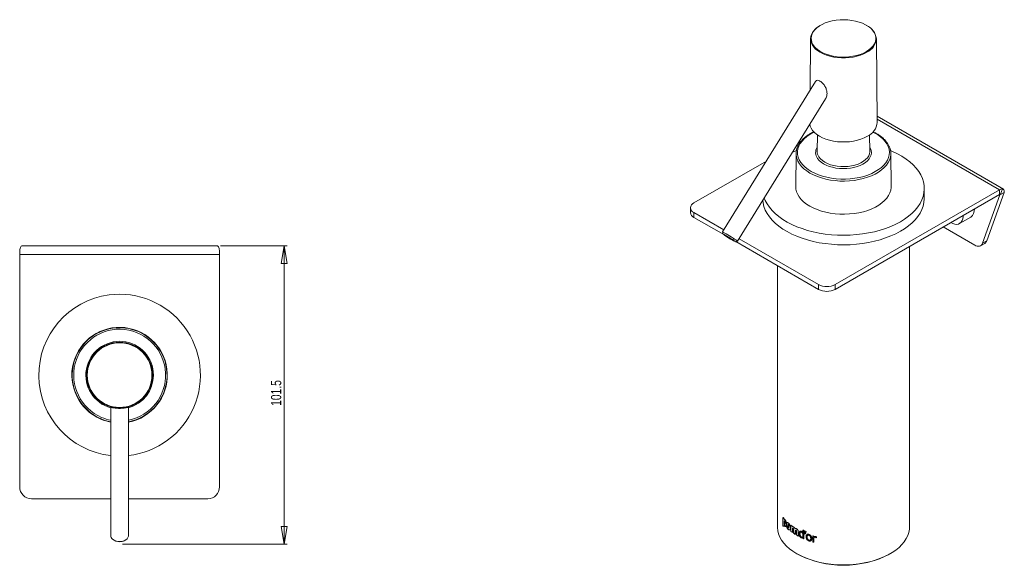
# Model space of a CAD drawing. Header units: millimetres. Extents: x -61 to 284, y 26 to 500.
# Tile 1 of 3: x -61 to 274, y 26 to 212. Entities that reach past the tile are written whole.
import ezdxf

# ---------------------------------------------------------------- set-up
doc = ezdxf.new("R2010")
doc.units = ezdxf.units.MM
doc.styles.add('SLDTEXTSTYLE0', font='TXT', dxfattribs={"width": 0.75})
doc.dimstyles.new('SLDDIMSTYLE1', dxfattribs={"dimtxt": 3.5, "dimasz": 6, "dimexe": 0, "dimexo": 0.0625, "dimgap": 0.875, "dimtad": 1, "dimtoh": 1, "dimdec": 1, "dimrnd": 1e-09, "dimzin": 12, "dimdsep": 46, "dimtxsty": 'SLDTEXTSTYLE0', "dimblk1": 'CLOSED', "dimblk2": 'CLOSED', "dimsah": 1, "dimcen": 0.09, "dimadec": 0, "dimazin": 0, "dimtfac": 1, "dimtofl": 0, "dimtmove": 0, "dimatfit": 3, "dimldrblk": 'CLOSED', "dimfxl": 1, "dimfrac": 2, "dimtolj": 1, "dimtzin": 12, "dimarcsym": 0})

# ---------------------------------------------------------------- blocks, each defined once
blk = doc.blocks.new('_CLOSED')
at = {"color": 0, "linetype": 'ByBlock', "lineweight": -2}
for p, q in [((-1, 0.166667), (0, 0)), ((-1, 0.166667), (-1, -0.166667)), ((0, 0), (-1, -0.166667)), ((0, 0), (-1, 0))]:
    blk.add_line(p, q, dxfattribs=at)
blk = doc.blocks.new('*D3')
at = {"color": 7, "linetype": 'Continuous', "lineweight": 0}
for p, q in [((7.45, 134.91), (30.19, 134.91)), ((29.19, 134.91), (29.19, 33.46)), ((-25.82, 33.46), (30.19, 33.46))]:
    blk.add_line(p, q, dxfattribs=at)
at = {"color": 7, "linetype": 'Continuous', "lineweight": 0, "xscale": 6, "yscale": 6}
for p, rotation in [((29.19, 134.91, 33.45), 90), ((29.19, 33.46, 33.45), 270)]:
    blk.add_blockref('_CLOSED', p, dxfattribs=dict(at, rotation=rotation))
at = {"color": 7, "linetype": 'Continuous', "lineweight": 0, "insert": (24.67, 80.45), "char_height": 3.5, "attachment_point": 1, "rotation": 90, "style": 'SLDTEXTSTYLE0'}
blk.add_mtext('101.5', dxfattribs=at)

msp = doc.modelspace()

# ---------------------------------------------------------------- linework, layer by layer
at = {"color": 7, "linetype": 'Continuous', "lineweight": 15}
for p, q in [((208.28, 205.292), (208.092, 187.721)), ((230.976, 176.856), (230.672, 205.292)), ((209.934, 190.699), (178.328, 139.591)), ((183.431, 136.436), (213.367, 184.843)), ((273.87, 154.18), (230.953, 178.956)), ((210.603, 172.592), (210.485, 167.074)), ((228.467, 167.074), (228.349, 172.592)), ((205.15, 170.582), (204.213, 170.041)), ((203.348, 166.261), (203.229, 155.072)), ((235.492, 167.265), (236.21, 166.958)), ((235.723, 155.072), (235.603, 166.261)), ((193.242, 163.707), (168.564, 149.461)), ((246.976, 151.094), (246.976, 154.36)), ((272.848, 152.414), (273.526, 154.239)), ((216.647, 121.704), (272.509, 153.952)), ((216.647, 120.07), (272.509, 152.319)), ((272.696, 152.21), (266.8, 135.775)), ((274.11, 153.027), (268.215, 136.591)), ((272.509, 152.319), (272.509, 153.952)), ((272.696, 152.21), (274.11, 153.027)), ((167.393, 147.829), (167.393, 146.196)), ((168.564, 146.196), (178.769, 140.305)), ((168.564, 146.196), (168.564, 144.563)), ((168.564, 144.563), (178.733, 138.692)), ((258.962, 142.468), (262.781, 144.673)), ((264.125, 135.113), (253.415, 141.296)), ((178.327, 139.585), (178.49, 138.899)), ((-60.085, 134.915), (6.445, 134.915)), ((182.739, 136.271), (183.426, 136.432)), ((182.873, 136.303), (210.99, 120.07)), ((183.968, 137.303), (210.99, 121.704)), ((241.976, 39.391), (241.976, 134.692)), ((266.125, 134.915), (267.539, 135.731)), ((266.8, 135.775), (268.215, 136.591)), ((-60.82, 133.353), (-60.82, 131.915)), ((-60.82, 131.915), (7.18, 131.915)), ((-60.82, 131.915), (-60.82, 52.915)), ((7.18, 131.915), (7.18, 133.353)), ((7.18, 52.915), (7.18, 131.915)), ((196.976, 128.161), (196.976, 39.391)), ((210.99, 120.07), (210.99, 121.704)), ((216.647, 121.704), (216.647, 120.07)), ((-29.82, 79.986), (-29.82, 36.332)), ((-23.82, 36.332), (-23.82, 79.986)), ((-56.82, 48.915), (-29.82, 48.915)), ((-23.82, 48.915), (3.18, 48.915)), ((203.47, 37.725), (203.47, 36.541)), ((206.332, 37.934), (206.277, 36.96)), ((206.361, 37.958), (206.306, 36.984)), ((-28.125, 34.524), (-27.907, 34.454)), ((-25.732, 34.454), (-25.514, 34.524)), ((203.707, 30.125), (203.634, 30.168))]:
    msp.add_line(p, q, dxfattribs=at)
at = {"color": 8, "linetype": 'Continuous', "lineweight": 15}
for p, q in [((230.964, 177.935), (272.509, 153.952)), ((272.509, 152.319), (272.696, 152.21))]:
    msp.add_line(p, q, dxfattribs=at)
at = {"color": 142, "linetype": 'Continuous', "lineweight": 0, "true_color": 0x0080c0}
for p, q in [((198.894, 42.477), (198.894, 39.624)), ((198.94, 42.489), (198.94, 42.419)), ((199.269, 41.872), (199.269, 42.019)), ((199.269, 41.375), (199.269, 40.577)), ((199.313, 40.589), (199.269, 40.577)), ((199.313, 41.884), (199.313, 42.031)), ((199.313, 41.388), (199.313, 40.589)), ((199.456, 40.327), (199.411, 40.314)), ((198.94, 39.636), (198.894, 39.624)), ((199.269, 39.452), (199.269, 40.072)), ((199.313, 39.465), (199.269, 39.452)), ((199.313, 39.465), (199.313, 39.971)), ((200.098, 40.154), (200.055, 40.139)), ((201.443, 38.988), (201.403, 38.97)), ((201.576, 39.879), (201.576, 37.793)), ((201.615, 39.897), (201.615, 39.849)), ((202.123, 39.344), (202.123, 39.483)), ((202.123, 37.397), (202.123, 38.589)), ((202.161, 39.362), (202.161, 39.501)), ((202.161, 37.416), (202.161, 38.608)), ((202.49, 38.333), (202.49, 37.149)), ((203.08, 36.774), (203.08, 37.965)), ((203.116, 36.793), (203.116, 37.985)), ((203.505, 37.745), (203.47, 37.725)), ((204.104, 36.186), (204.104, 37.462)), ((204.138, 36.208), (204.138, 37.483)), ((204.676, 36.94), (204.643, 36.919)), ((205.158, 37.562), (205.126, 37.54)), ((205.667, 38.149), (205.667, 37.271)), ((205.667, 35.936), (205.667, 36.977)), ((205.958, 35.291), (205.958, 38.187)), ((205.988, 35.314), (205.988, 38.211)), ((206.306, 36.984), (206.277, 36.96)), ((206.361, 37.958), (206.332, 37.934)), ((205.667, 35.673), (205.667, 35.419)), ((209.03, 36.26), (209.03, 34.174)), ((209.053, 36.285), (209.053, 36.253)), ((209.355, 35.905), (209.355, 36.163)), ((209.355, 34.078), (209.355, 35.301)), ((209.378, 35.931), (209.378, 36.189)), ((209.378, 34.103), (209.378, 35.327))]:
    msp.add_line(p, q, dxfattribs=at)
at = {"color": 7, "linetype": 'Continuous', "lineweight": 15, "flags": 128}
for points in [[(210.146, 208.777), (210.402, 209.002), (211.234, 209.619), (212.192, 210.172), (213.26, 210.652), (214.422, 211.054), (215.661, 211.369), (216.958, 211.595), (218.292, 211.727), (219.645, 211.763), (220.995, 211.703), (222.322, 211.547), (223.606, 211.299), (224.828, 210.961), (225.968, 210.539), (227.01, 210.04), (227.938, 209.47), (228.294, 209.209)], [(227.253, 200.924), (226.238, 200.407), (225.121, 199.965), (223.918, 199.606), (222.648, 199.334), (221.33, 199.156), (219.984, 199.071), (218.63, 199.083), (217.288, 199.191), (215.98, 199.394), (214.725, 199.687), (213.542, 200.068), (212.449, 200.529), (211.463, 201.065), (210.597, 201.666), (209.867, 202.324), (209.282, 203.03), (209.066, 203.364)], [(227.608, 172.121), (226.568, 171.589), (225.425, 171.134), (224.196, 170.761), (222.897, 170.477), (221.549, 170.285), (220.17, 170.189), (218.781, 170.189), (217.403, 170.285), (216.054, 170.477), (214.756, 170.761), (213.526, 171.134), (212.384, 171.589), (211.344, 172.121), (210.423, 172.721), (209.634, 173.381), (208.989, 174.091), (208.496, 174.84), (208.164, 175.619), (208.025, 176.204)], [(236.21, 166.958), (237.851, 166.172), (239.381, 165.314), (240.792, 164.391), (242.074, 163.407), (243.22, 162.369), (244.224, 161.282), (245.079, 160.154), (245.78, 158.992), (246.322, 157.801), (246.703, 156.59), (246.921, 155.365), (246.973, 154.134), (246.86, 152.905), (246.582, 151.684), (246.141, 150.48), (245.54, 149.298), (244.782, 148.148), (243.872, 147.034), (242.816, 145.965), (241.618, 144.946), (240.288, 143.984), (238.832, 143.084), (237.261, 142.252), (235.582, 141.493), (233.806, 140.811), (231.944, 140.21), (230.007, 139.695), (228.007, 139.268), (225.955, 138.932), (223.865, 138.688), (221.748, 138.539), (219.617, 138.485), (217.486, 138.527), (215.366, 138.663), (213.272, 138.894), (211.214, 139.218), (209.206, 139.633), (207.26, 140.137), (205.388, 140.726), (203.6, 141.398), (201.908, 142.147), (200.321, 142.969), (198.85, 143.861), (197.502, 144.815), (196.287, 145.827), (195.211, 146.89), (194.281, 147.998), (193.503, 149.144), (192.881, 150.321), (192.539, 151.164)], [(202.136, 166.682), (202.518, 166.858), (203.453, 167.263)], [(246.976, 151.094), (246.973, 150.868), (246.86, 149.639), (246.582, 148.418), (246.141, 147.213), (245.54, 146.032), (244.782, 144.881), (243.872, 143.768), (242.816, 142.699), (241.618, 141.68), (240.288, 140.717), (238.832, 139.818), (237.261, 138.986), (235.582, 138.226), (233.806, 137.545), (231.944, 136.944), (230.007, 136.429), (228.007, 136.002), (225.955, 135.666), (223.865, 135.422), (221.748, 135.273), (219.617, 135.219), (217.486, 135.26), (215.366, 135.397), (213.272, 135.628), (211.214, 135.952), (209.206, 136.367), (207.26, 136.871), (205.388, 137.46), (203.6, 138.131), (201.908, 138.881), (200.321, 139.703), (198.85, 140.594), (197.502, 141.549), (196.287, 142.56), (195.211, 143.623), (194.281, 144.731), (193.503, 145.878), (192.881, 147.055), (192.418, 148.257), (192.119, 149.476), (192.01, 150.308)], [(255.961, 142.766), (255.962, 142.765), (256.661, 142.429), (257.34, 142.236), (257.982, 142.19), (258.568, 142.294), (259.084, 142.545), (259.514, 142.935), (259.848, 143.454), (260.075, 144.088), (260.191, 144.819), (260.205, 145.216)], [(178.327, 139.585), (178.33, 139.594), (178.436, 139.565), (178.683, 139.445), (179.058, 139.243), (179.539, 138.969), (180.098, 138.639), (180.702, 138.273), (181.317, 137.893), (181.906, 137.519), (182.435, 137.174), (182.874, 136.877), (183.197, 136.647), (183.386, 136.496), (183.429, 136.433), (183.426, 136.432)], [(178.493, 138.906), (178.537, 138.846), (178.723, 138.7), (179.038, 138.479), (179.46, 138.197), (179.962, 137.873), (180.508, 137.53), (181.061, 137.192), (181.584, 136.88), (182.042, 136.616), (182.402, 136.419), (182.64, 136.302), (182.741, 136.272), (182.697, 136.332), (182.511, 136.478), (182.196, 136.699), (181.773, 136.981), (181.272, 137.304), (180.726, 137.647), (180.172, 137.986), (179.649, 138.298), (179.192, 138.561), (178.832, 138.758), (178.593, 138.876), (178.493, 138.906)], [(178.917, 138.642), (179.011, 138.613), (179.234, 138.5), (179.57, 138.314), (179.99, 138.069), (180.461, 137.785), (180.945, 137.485), (181.402, 137.194), (181.796, 136.934), (182.094, 136.728), (182.272, 136.591), (182.316, 136.535), (182.223, 136.565), (181.999, 136.677), (181.664, 136.864), (181.243, 137.109), (180.772, 137.393), (180.288, 137.692), (179.831, 137.984), (179.438, 138.243), (179.14, 138.45), (178.962, 138.586), (178.917, 138.642)], [(264.125, 135.113), (264.562, 134.9), (264.988, 134.77), (265.394, 134.728), (265.769, 134.772), (266.104, 134.903), (266.393, 135.118), (266.627, 135.411), (266.8, 135.775)], [(196.976, 39.391), (196.981, 39.116), (197.102, 38.015), (197.385, 36.925), (197.827, 35.852), (198.425, 34.805), (199.174, 33.791), (200.07, 32.818), (201.106, 31.891), (202.274, 31.019), (203.566, 30.207)], [(203.566, 30.207), (204.972, 29.461), (206.484, 28.787), (208.088, 28.189), (209.775, 27.672), (211.532, 27.239), (213.345, 26.894), (215.203, 26.639), (217.092, 26.476), (218.998, 26.405), (220.908, 26.429), (222.807, 26.546), (224.682, 26.755), (226.519, 27.055), (228.306, 27.445), (230.03, 27.92), (231.677, 28.478), (233.236, 29.115), (234.696, 29.825), (236.047, 30.605), (237.278, 31.448), (238.38, 32.348), (239.347, 33.299), (240.171, 34.294), (240.845, 35.325), (241.365, 36.386), (241.728, 37.469), (241.93, 38.565), (241.976, 39.391)], [(-29.224, 35.131), (-28.725, 34.781), (-28.115, 34.521), (-27.43, 34.366), (-26.709, 34.325), (-25.995, 34.401), (-25.328, 34.59), (-24.749, 34.879), (-24.289, 35.253), (-23.977, 35.689), (-23.83, 36.163), (-23.82, 36.332)]]:
    msp.add_lwpolyline(points, dxfattribs=at)
at = {"color": 8, "linetype": 'Continuous', "lineweight": 15, "flags": 128}
for points in [[(228.294, 209.209), (228.737, 208.839), (229.396, 208.156), (229.904, 207.432), (230.255, 206.677), (230.442, 205.903), (230.463, 205.121), (230.317, 204.344), (230.007, 203.583), (229.537, 202.849), (228.915, 202.155), (228.15, 201.51), (227.253, 200.924)], [(227.393, 200.682), (226.381, 200.164), (225.268, 199.721), (224.071, 199.358), (222.807, 199.082), (221.494, 198.895), (220.152, 198.801), (218.8, 198.801), (217.458, 198.895), (216.145, 199.082), (214.881, 199.358), (213.684, 199.721), (212.571, 200.164), (211.559, 200.682), (210.662, 201.266), (209.894, 201.909), (209.266, 202.6), (208.787, 203.329), (208.463, 204.087), (208.3, 204.862), (208.28, 205.292)], [(209.473, 173.54), (209.243, 173.427), (208.082, 172.784), (207.043, 172.075), (206.135, 171.308), (205.369, 170.491), (204.752, 169.633), (204.292, 168.743), (203.992, 167.83), (203.856, 166.905), (203.886, 165.976), (204.082, 165.054), (204.44, 164.149), (204.958, 163.269)], [(204.958, 163.269), (205.63, 162.425), (206.448, 161.625), (207.405, 160.879), (208.489, 160.192), (209.69, 159.574), (210.995, 159.031), (212.39, 158.568), (213.859, 158.19), (215.389, 157.901), (216.961, 157.704), (218.561, 157.602), (220.17, 157.596), (221.771, 157.685), (223.348, 157.868), (224.885, 158.144), (226.364, 158.51), (227.769, 158.962), (229.087, 159.495), (230.303, 160.103), (231.405, 160.78), (232.38, 161.519), (233.218, 162.312), (233.91, 163.151), (234.449, 164.026), (234.83, 164.928), (235.048, 165.848), (235.101, 166.777), (234.988, 167.703), (234.711, 168.618), (234.272, 169.512), (233.677, 170.375), (232.93, 171.198), (232.042, 171.972), (231.02, 172.69), (229.876, 173.343), (229.479, 173.54)], [(228.438, 168.413), (228.676, 167.955), (228.902, 167.25), (228.966, 166.534), (228.868, 165.82), (228.61, 165.119), (228.195, 164.443), (227.631, 163.805), (226.927, 163.214), (226.096, 162.682), (225.151, 162.217), (224.11, 161.827), (222.989, 161.518), (221.808, 161.297), (220.587, 161.167), (219.347, 161.13), (218.11, 161.186), (216.895, 161.336), (215.725, 161.575), (214.619, 161.901), (213.596, 162.307), (212.674, 162.787), (211.868, 163.332), (211.193, 163.933), (210.659, 164.58)], [(211.123, 165.088), (211.654, 164.45), (212.331, 163.859), (213.14, 163.326), (214.068, 162.863), (215.097, 162.476), (216.207, 162.174), (217.378, 161.962), (218.588, 161.844), (219.815, 161.823), (221.035, 161.898), (222.226, 162.068), (223.366, 162.33), (224.434, 162.679), (225.409, 163.11), (226.274, 163.612), (227.012, 164.178), (227.609, 164.797), (228.055, 165.457), (228.342, 166.146), (228.463, 166.851), (228.467, 167.074)], [(235.154, 164.021), (234.732, 163.185), (234.125, 162.309), (233.367, 161.474), (232.467, 160.687), (231.433, 159.956), (230.277, 159.29), (229.01, 158.695), (227.645, 158.176), (226.197, 157.74), (224.679, 157.391), (223.108, 157.133), (221.5, 156.967), (219.87, 156.896), (218.237, 156.921), (216.617, 157.041), (215.026, 157.255), (213.48, 157.561), (211.996, 157.955), (210.589, 158.434), (209.273, 158.993), (208.062, 159.626), (206.968, 160.326), (206.002, 161.087), (205.174, 161.9), (204.493, 162.758), (203.966, 163.65), (203.777, 164.07)]]:
    msp.add_lwpolyline(points, dxfattribs=at)
at = {"color": 142, "linetype": 'Continuous', "lineweight": 0, "true_color": 0x0080c0, "flags": 128}
msp.add_lwpolyline([(204.382, 151.542), (205.068, 150.678), (205.902, 149.859), (206.875, 149.093), (207.977, 148.387), (209.197, 147.75), (210.523, 147.187), (211.941, 146.704), (213.436, 146.306), (214.993, 145.998), (216.596, 145.783), (218.228, 145.662), (219.873, 145.637), (221.515, 145.708), (223.135, 145.875), (224.718, 146.136), (226.246, 146.487), (227.706, 146.927), (229.081, 147.449), (230.357, 148.049), (231.522, 148.72), (232.563, 149.456), (233.47, 150.249), (234.233, 151.09), (234.845, 151.972), (235.299, 152.886), (235.591, 153.821), (235.718, 154.768), (235.723, 155.072)], dxfattribs=at)
at = {"color": 7, "linetype": 'Continuous', "lineweight": 15}
for radius in [11.196, 10.999]:
    msp.add_circle((-26.82, 90.915), radius, dxfattribs=at)
for centre, radius, start, end in [((213.994, 204.612), 5.755, 114.70674, 173.21134), ((224.957, 204.612), 5.755, 6.78866, 65.29326), ((225.14, 177.442), 5.865, 294.88314, 354.27112), ((208.958, 166.205), 5.603, 155.37895, 202.40386), ((229.999, 166.204), 5.598, 337.04402, 23.77033), ((273.507, 152.362), 1.877, 89.42195, 122.12042), ((272.841, 151.789), 0.626, 89.42195, 122.12042), ((169.184, 147.829), 1.746, 110.78342, 249.21658), ((169.394, 146.395), 2.012, 185.6948, 245.62534), ((266.721, 137.07), 1.569, 301.45071, 342.23281), ((213.819, 127.162), 6.148, 242.60967, 297.39033), ((-26.82, 90.915), 27.5, 97.51691, 263.73709), ((-26.82, 90.915), 27.5, 276.26291, 97.51691), ((213.819, 125.529), 6.148, 242.60967, 297.39033), ((-26.82, 90.915), 11.5, 0, 254.8488), ((-26.82, 90.915), 11.5, 285.15133, 0), ((-56.82, 52.915), 4, 180, 270), ((3.18, 52.915), 4, 270, 0), ((-28.21, 36.382), 1.61, 181.79397, 230.97875), ((-26.82, 37.865), 3.58, 252.31376, 287.68624), ((219.472, 60.407), 34.14, 242.49914, 297.65428)]:
    msp.add_arc(centre, radius, start, end, dxfattribs=at)
at = {"color": 8, "linetype": 'Continuous', "lineweight": 15}
for centre, radius, start, end in [((212.704, 205.452), 4.195, 127.57835, 209.85805), ((224.99, 205.862), 5.71, 294.88314, 354.27112), ((213.421, 166.604), 3.424, 148.10916, 216.22181), ((213.831, 167.054), 3.346, 179.65518, 215.97196), ((-26.82, 90.915), 16.128, 66.72465, 259.27972), ((-26.82, 90.915), 15.628, 281.06751, 246.72465), ((-26.82, 90.915), 16.128, 280.72028, 66.72465), ((-26.82, 90.915), 15.628, 246.72465, 258.93249)]:
    msp.add_arc(centre, radius, start, end, dxfattribs=at)
at = {"color": 142, "linetype": 'Continuous', "lineweight": 0, "true_color": 0x0080c0}
for centre, radius, start, end in [((209.293, 155.1), 6.065, 180.27264, 215.92815), ((261.014, 147.127), 3.024, 305.74652, 5.57231), ((-26.82, 90.915), 16.247, 280.64044, 246.72465), ((-26.82, 90.915), 16.247, 246.72465, 259.35956), ((208.349, 49.813), 11.967, 217.81112, 220.64405), ((208.373, 49.809), 11.94, 217.81112, 220.64405), ((212.292, 54.108), 17.813, 233.0151, 235.18816), ((212.292, 52.023), 17.813, 233.0151, 235.18816), ((212.308, 54.094), 17.774, 233.0151, 235.18816), ((212.308, 52.009), 17.774, 233.0151, 235.18816), ((213.376, 53.621), 19.745, 236.53977, 238.56867), ((213.39, 53.604), 19.701, 236.53977, 238.56867), ((216.516, 61.531), 26.618, 247.37685, 247.75524), ((216.523, 61.499), 26.559, 247.37685, 247.75524), ((216.636, 62.82), 26.934, 247.50829, 248.45178), ((216.642, 62.788), 26.874, 247.50829, 248.45178), ((214.41, 55.355), 21.764, 239.82206, 241.73398), ((214.421, 55.334), 21.716, 239.82206, 241.73398), ((216.131, 58.822), 25.636, 245.90908, 246.61938), ((216.138, 58.793), 25.579, 245.90908, 246.61938), ((218.05, 66.154), 31.226, 253.20987, 253.83264), ((218.05, 64.068), 31.226, 253.20987, 253.83264), ((218.053, 66.113), 31.157, 253.20987, 253.83264), ((218.053, 64.028), 31.157, 253.20987, 253.83264)]:
    msp.add_arc(centre, radius, start, end, dxfattribs=at)
for points, knots in [([(209.943, 190.666), (209.98, 190.753), (210.111, 191.059), (210.548, 191.204), (211.084, 191.105), (211.407, 190.946), (211.485, 190.907)], [0, 0, 0, 0, 0.1575868, 0.552595, 0.8913302, 1, 1, 1, 1]), ([(211.485, 190.907), (211.646, 190.806), (211.807, 190.688), (212.131, 190.418), (212.292, 190.266), (212.596, 189.943), (212.744, 189.768), (213.012, 189.405), (213.134, 189.218), (213.354, 188.831), (213.448, 188.635), (213.608, 188.242), (213.674, 188.042), (213.827, 187.454), (213.872, 187.074), (213.869, 186.702)], [0, 0, 0, 0, 0.125, 0.125, 0.25, 0.25, 0.375, 0.375, 0.5, 0.5, 0.625, 0.625, 0.75, 0.75, 1, 1, 1, 1]), ([(213.869, 186.702), (213.849, 186.437), (213.81, 185.908), (213.643, 185.265), (213.423, 184.978), (213.343, 184.874)], [0, 0, 0, 0, 0.388836, 0.7778227, 1, 1, 1, 1]), ([(-29.82, 79.986), (-29.82, 79.99), (-29.767, 79.979), (-29.59, 79.939), (-29.514, 79.922), (-29.328, 79.881), (-29.218, 79.858), (-28.958, 79.809), (-28.811, 79.782), (-28.485, 79.731), (-28.305, 79.707), (-27.912, 79.664), (-27.706, 79.646), (-27.275, 79.622), (-27.047, 79.615), (-26.82, 79.615)], [0, 0, 0, 0, 0.25, 0.25, 0.375, 0.375, 0.5, 0.5, 0.625, 0.625, 0.75, 0.75, 0.875, 0.875, 1, 1, 1, 1]), ([(-26.82, 79.615), (-26.593, 79.615), (-26.371, 79.621), (-25.938, 79.646), (-25.728, 79.664), (-25.34, 79.706), (-25.156, 79.731), (-24.828, 79.782), (-24.681, 79.808), (-24.421, 79.858), (-24.311, 79.882), (-24.125, 79.922), (-24.049, 79.939), (-23.872, 79.979), (-23.82, 79.99), (-23.82, 79.986)], [0, 0, 0, 0, 0.125, 0.125, 0.25, 0.25, 0.375, 0.375, 0.5, 0.5, 0.625, 0.625, 0.75, 0.75, 1, 1, 1, 1]), ([(199.544, 41.752), (199.531, 41.766), (199.504, 41.794), (199.465, 41.827), (199.429, 41.853), (199.394, 41.87), (199.361, 41.879), (199.318, 41.883), (199.288, 41.876), (199.269, 41.872)], [0, 0, 0, 0, 0.1316407, 0.2580944, 0.3804882, 0.5000642, 0.6207753, 0.7500662, 1, 1, 1, 1]), ([(199.269, 41.375), (199.279, 41.377), (199.3, 41.381), (199.334, 41.375), (199.37, 41.354), (199.396, 41.327), (199.409, 41.314)], [0, 0, 0, 0, 0.2691609, 0.5000963, 0.7462311, 1, 1, 1, 1]), ([(199.313, 41.884), (199.333, 41.889), (199.363, 41.896), (199.406, 41.892), (199.45, 41.88), (199.511, 41.844), (199.562, 41.792), (199.588, 41.765)], [0, 0, 0, 0, 0.2501806, 0.3795518, 0.5003626, 0.7420719, 1, 1, 1, 1]), ([(199.313, 41.388), (199.324, 41.39), (199.345, 41.394), (199.378, 41.388), (199.414, 41.367), (199.44, 41.34), (199.454, 41.327)], [0, 0, 0, 0, 0.2692623, 0.5002238, 0.7463163, 1, 1, 1, 1]), ([(199.409, 41.314), (199.417, 41.304), (199.432, 41.286), (199.461, 41.242), (199.49, 41.171), (199.512, 41.077), (199.527, 40.966), (199.536, 40.822), (199.537, 40.715), (199.537, 40.655)], [0, 0, 0, 0, 0.06728, 0.125323, 0.2493328, 0.3597863, 0.4992586, 0.7151548, 1, 1, 1, 1]), ([(199.537, 40.655), (199.537, 40.599), (199.536, 40.5), (199.527, 40.384), (199.511, 40.312), (199.489, 40.272), (199.46, 40.271), (199.433, 40.291), (199.419, 40.306), (199.411, 40.314)], [0, 0, 0, 0, 0.28473391, 0.5006828, 0.63948889, 0.75051625, 0.87464629, 0.93271987, 1, 1, 1, 1]), ([(199.454, 41.327), (199.461, 41.317), (199.476, 41.3), (199.505, 41.255), (199.535, 41.184), (199.556, 41.09), (199.571, 40.979), (199.58, 40.835), (199.581, 40.729), (199.582, 40.668)], [0, 0, 0, 0, 0.0671687, 0.1251226, 0.2490175, 0.3594685, 0.4989918, 0.7149986, 1, 1, 1, 1]), ([(199.582, 40.668), (199.581, 40.612), (199.58, 40.514), (199.571, 40.397), (199.556, 40.325), (199.533, 40.285), (199.504, 40.284), (199.477, 40.304), (199.463, 40.319), (199.456, 40.327)], [0, 0, 0, 0, 0.2848986, 0.5009631, 0.6398195, 0.7508379, 0.8748444, 0.9328293, 1, 1, 1, 1]), ([(199.528, 39.596), (199.545, 39.578), (199.578, 39.544), (199.627, 39.505), (199.673, 39.48), (199.715, 39.467), (199.755, 39.467), (199.791, 39.48), (199.824, 39.506), (199.853, 39.545), (199.891, 39.62), (199.927, 39.756), (199.953, 39.974), (199.956, 40.147), (199.957, 40.24)], [0, 0, 0, 0, 0.060247, 0.1172626, 0.171829, 0.2248366, 0.2772558, 0.330089, 0.3843158, 0.4408434, 0.5004742, 0.6436987, 0.8090055, 1, 1, 1, 1]), ([(199.957, 40.24), (199.957, 40.288), (199.956, 40.38), (199.95, 40.518), (199.939, 40.652), (199.924, 40.78), (199.905, 40.903), (199.874, 41.057), (199.826, 41.24), (199.746, 41.445), (199.65, 41.625), (199.58, 41.708), (199.544, 41.752)], [0, 0, 0, 0, 0.0979791, 0.1896269, 0.2752611, 0.3552715, 0.4301354, 0.5004353, 0.6307442, 0.7501759, 0.8713388, 1, 1, 1, 1]), ([(200.001, 40.255), (200, 40.206), (200, 40.112), (199.993, 39.982), (199.982, 39.867), (199.966, 39.766), (199.947, 39.681), (199.915, 39.588), (199.864, 39.506), (199.781, 39.47), (199.681, 39.503), (199.61, 39.573), (199.572, 39.609)], [0, 0, 0, 0, 0.0993205, 0.1918298, 0.2778507, 0.3577847, 0.4321319, 0.5015134, 0.6310257, 0.7500535, 0.8694563, 1, 1, 1, 1]), ([(199.588, 41.765), (199.603, 41.748), (199.632, 41.716), (199.674, 41.658), (199.714, 41.595), (199.752, 41.527), (199.806, 41.419), (199.869, 41.254), (199.929, 41.029), (199.971, 40.785), (199.997, 40.521), (199.999, 40.347), (200.001, 40.255)], [0, 0, 0, 0, 0.0530984, 0.1039739, 0.153289, 0.2017704, 0.2501823, 0.3695, 0.4997848, 0.6447101, 0.8102931, 1, 1, 1, 1]), ([(201.403, 38.97), (201.402, 39.008), (201.401, 39.081), (201.394, 39.192), (201.382, 39.302), (201.358, 39.455), (201.312, 39.651), (201.227, 39.891), (201.117, 40.119), (200.941, 40.392), (200.7, 40.65), (200.466, 40.805), (200.305, 40.825), (200.206, 40.778), (200.132, 40.675), (200.086, 40.528), (200.06, 40.346), (200.057, 40.21), (200.055, 40.139)], [0, 0, 0, 0, 0.0333473, 0.0652272, 0.0957833, 0.1251785, 0.189491, 0.2502019, 0.3121047, 0.3752849, 0.5000416, 0.6247952, 0.6879529, 0.7498739, 0.810523, 0.8748968, 0.9347726, 1, 1, 1, 1]), ([(200.098, 40.154), (200.099, 40.191), (200.1, 40.262), (200.106, 40.362), (200.116, 40.453), (200.136, 40.567), (200.175, 40.69), (200.249, 40.793), (200.347, 40.84), (200.508, 40.821), (200.741, 40.666), (200.983, 40.408), (201.158, 40.136), (201.268, 39.908), (201.352, 39.668), (201.407, 39.434), (201.438, 39.203), (201.441, 39.061), (201.443, 38.988)], [0, 0, 0, 0, 0.0334423, 0.0653767, 0.0959435, 0.1253024, 0.1897176, 0.2503947, 0.3123001, 0.3754192, 0.5000346, 0.6246534, 0.6877854, 0.749682, 0.8104088, 0.8747743, 0.9346812, 1, 1, 1, 1]), ([(199.269, 40.072), (199.287, 40.025), (199.316, 39.954), (199.356, 39.865), (199.399, 39.78), (199.456, 39.683), (199.504, 39.625), (199.528, 39.596)], [0, 0, 0, 0, 0.2500845, 0.3788173, 0.5002473, 0.7496033, 1, 1, 1, 1]), ([(199.572, 39.609), (199.56, 39.623), (199.536, 39.651), (199.5, 39.701), (199.466, 39.755), (199.433, 39.814), (199.401, 39.878), (199.36, 39.967), (199.332, 40.038), (199.313, 40.085)], [0, 0, 0, 0, 0.1259904, 0.2504775, 0.3747084, 0.4999376, 0.6212724, 0.749977, 1, 1, 1, 1]), ([(200.511, 39.713), (200.511, 39.754), (200.512, 39.832), (200.521, 39.931), (200.54, 40.03), (200.579, 40.099), (200.644, 40.092), (200.7, 40.054), (200.757, 39.995), (200.824, 39.886), (200.869, 39.729), (200.891, 39.552), (200.893, 39.442), (200.894, 39.38)], [0, 0, 0, 0, 0.0972702, 0.180576, 0.2509115, 0.3749249, 0.4347354, 0.5000816, 0.5654366, 0.625239, 0.7492526, 0.859439, 1, 1, 1, 1]), ([(200.894, 39.38), (200.894, 39.339), (200.893, 39.262), (200.883, 39.162), (200.862, 39.06), (200.812, 38.973), (200.711, 39.018), (200.629, 39.112), (200.57, 39.234), (200.534, 39.377), (200.514, 39.541), (200.512, 39.651), (200.511, 39.713)], [0, 0, 0, 0, 0.096671, 0.1800797, 0.2512472, 0.3809182, 0.4992385, 0.5803943, 0.6584183, 0.7494662, 0.860339, 1, 1, 1, 1]), ([(200.553, 39.728), (200.553, 39.77), (200.554, 39.847), (200.563, 39.947), (200.582, 40.046), (200.62, 40.114), (200.686, 40.108), (200.742, 40.07), (200.798, 40.011), (200.865, 39.902), (200.91, 39.746), (200.932, 39.569), (200.934, 39.458), (200.936, 39.396)], [0, 0, 0, 0, 0.0973362, 0.1806958, 0.251069, 0.3750844, 0.4348325, 0.5000814, 0.5653389, 0.6250789, 0.7490946, 0.8593441, 1, 1, 1, 1]), ([(200.936, 39.396), (200.935, 39.355), (200.934, 39.278), (200.924, 39.178), (200.903, 39.077), (200.853, 38.989), (200.752, 39.034), (200.671, 39.128), (200.612, 39.25), (200.576, 39.393), (200.556, 39.557), (200.554, 39.667), (200.553, 39.728)], [0, 0, 0, 0, 0.0966655, 0.1800773, 0.2512494, 0.381017, 0.4992375, 0.5803086, 0.6583231, 0.7494626, 0.8603301, 1, 1, 1, 1]), ([(202.519, 39.259), (202.5, 39.271), (202.463, 39.294), (202.408, 39.322), (202.356, 39.343), (202.289, 39.361), (202.209, 39.368), (202.152, 39.352), (202.123, 39.344)], [0, 0, 0, 0, 0.12959974, 0.25554886, 0.37879533, 0.50035036, 0.74143011, 1, 1, 1, 1]), ([(202.123, 38.589), (202.124, 38.62), (202.125, 38.676), (202.134, 38.746), (202.15, 38.799), (202.176, 38.832), (202.213, 38.841), (202.257, 38.828), (202.288, 38.808), (202.305, 38.798)], [0, 0, 0, 0, 0.1983613, 0.3639939, 0.5002562, 0.6288468, 0.749704, 0.8637431, 1, 1, 1, 1]), ([(202.161, 39.362), (202.181, 39.368), (202.219, 39.38), (202.28, 39.384), (202.355, 39.375), (202.447, 39.344), (202.519, 39.3), (202.556, 39.278)], [0, 0, 0, 0, 0.1748726, 0.3409076, 0.5001804, 0.7446812, 1, 1, 1, 1]), ([(202.343, 38.817), (202.326, 38.827), (202.295, 38.846), (202.251, 38.859), (202.215, 38.85), (202.183, 38.811), (202.164, 38.728), (202.163, 38.651), (202.161, 38.608)], [0, 0, 0, 0, 0.1361564, 0.2501227, 0.3709554, 0.4996625, 0.7141436, 1, 1, 1, 1]), ([(202.305, 38.798), (202.322, 38.785), (202.353, 38.762), (202.398, 38.714), (202.435, 38.653), (202.467, 38.569), (202.487, 38.458), (202.489, 38.378), (202.49, 38.333)], [0, 0, 0, 0, 0.1359323, 0.2503481, 0.3704522, 0.4999672, 0.7158111, 1, 1, 1, 1]), ([(202.527, 38.352), (202.527, 38.383), (202.526, 38.441), (202.516, 38.526), (202.5, 38.602), (202.473, 38.672), (202.436, 38.732), (202.391, 38.781), (202.36, 38.804), (202.343, 38.817)], [0, 0, 0, 0, 0.1981075, 0.3639452, 0.5006495, 0.6300922, 0.7500972, 0.8642868, 1, 1, 1, 1]), ([(202.993, 38.722), (202.977, 38.752), (202.946, 38.81), (202.893, 38.893), (202.837, 38.971), (202.759, 39.063), (202.652, 39.166), (202.565, 39.227), (202.519, 39.259)], [0, 0, 0, 0, 0.1302011, 0.2499929, 0.3750074, 0.5000554, 0.7338482, 1, 1, 1, 1]), ([(202.556, 39.278), (202.58, 39.262), (202.626, 39.23), (202.693, 39.177), (202.755, 39.121), (202.816, 39.06), (202.874, 38.99), (202.93, 38.913), (202.982, 38.83), (203.013, 38.772), (203.029, 38.742)], [0, 0, 0, 0, 0.1375763, 0.2661247, 0.3865697, 0.5000339, 0.6249904, 0.7499905, 0.8697391, 1, 1, 1, 1]), ([(203.511, 38.646), (203.486, 38.66), (203.436, 38.688), (203.364, 38.719), (203.296, 38.741), (203.23, 38.754), (203.167, 38.758), (203.107, 38.753), (203.049, 38.741), (203.012, 38.728), (202.993, 38.722)], [0, 0, 0, 0, 0.13133767, 0.25773553, 0.38025903, 0.50007699, 0.62238104, 0.75004913, 0.86572638, 1, 1, 1, 1]), ([(203.029, 38.742), (203.049, 38.748), (203.085, 38.76), (203.143, 38.773), (203.203, 38.778), (203.287, 38.773), (203.401, 38.744), (203.497, 38.693), (203.546, 38.667)], [0, 0, 0, 0, 0.13441969, 0.25019623, 0.37793752, 0.5003364, 0.74242659, 1, 1, 1, 1]), ([(203.08, 37.965), (203.08, 37.996), (203.081, 38.052), (203.091, 38.123), (203.109, 38.176), (203.137, 38.21), (203.176, 38.221), (203.224, 38.209), (203.257, 38.191), (203.275, 38.181)], [0, 0, 0, 0, 0.1983613, 0.3639939, 0.5002562, 0.6288468, 0.749704, 0.8637431, 1, 1, 1, 1]), ([(203.311, 38.201), (203.293, 38.211), (203.26, 38.229), (203.213, 38.241), (203.173, 38.23), (203.14, 38.189), (203.119, 38.105), (203.117, 38.029), (203.116, 37.985)], [0, 0, 0, 0, 0.1361564, 0.2501227, 0.3709554, 0.4996625, 0.7141436, 1, 1, 1, 1]), ([(203.275, 38.181), (203.293, 38.169), (203.327, 38.148), (203.375, 38.101), (203.414, 38.041), (203.447, 37.959), (203.467, 37.85), (203.469, 37.77), (203.47, 37.725)], [0, 0, 0, 0, 0.13625071, 0.25031983, 0.36990151, 0.49990321, 0.71517416, 1, 1, 1, 1]), ([(203.505, 37.745), (203.505, 37.777), (203.504, 37.834), (203.494, 37.918), (203.477, 37.993), (203.45, 38.062), (203.411, 38.121), (203.363, 38.168), (203.329, 38.189), (203.311, 38.201)], [0, 0, 0, 0, 0.19862632, 0.36455451, 0.50069386, 0.63063037, 0.75011905, 0.86396597, 1, 1, 1, 1]), ([(204.104, 37.462), (204.103, 37.504), (204.102, 37.584), (204.091, 37.704), (204.075, 37.818), (204.051, 37.926), (204.021, 38.028), (203.975, 38.149), (203.902, 38.286), (203.79, 38.431), (203.656, 38.555), (203.561, 38.615), (203.511, 38.646)], [0, 0, 0, 0, 0.1002163, 0.1928743, 0.278478, 0.3576661, 0.4312447, 0.5002167, 0.6186069, 0.7355736, 0.8601769, 1, 1, 1, 1]), ([(203.546, 38.667), (203.572, 38.651), (203.622, 38.621), (203.695, 38.567), (203.763, 38.509), (203.825, 38.446), (203.881, 38.378), (203.933, 38.306), (203.978, 38.228), (204.052, 38.074), (204.126, 37.812), (204.133, 37.601), (204.138, 37.483)], [0, 0, 0, 0, 0.072159, 0.1397654, 0.2035637, 0.2644382, 0.3234048, 0.3815794, 0.4401235, 0.5001768, 0.7213421, 1, 1, 1, 1]), ([(205.104, 37.809), (205.079, 37.82), (205.03, 37.842), (204.958, 37.864), (204.889, 37.877), (204.824, 37.88), (204.732, 37.871), (204.622, 37.826), (204.521, 37.723), (204.448, 37.583), (204.403, 37.423), (204.377, 37.245), (204.374, 37.118), (204.373, 37.053)], [0, 0, 0, 0, 0.0517024, 0.10196794, 0.15141418, 0.20068953, 0.25044906, 0.37145611, 0.50016437, 0.62005656, 0.75003869, 0.87042398, 1, 1, 1, 1]), ([(204.373, 37.053), (204.374, 37.006), (204.375, 36.914), (204.387, 36.776), (204.406, 36.644), (204.432, 36.517), (204.467, 36.396), (204.52, 36.248), (204.605, 36.077), (204.736, 35.898), (204.893, 35.749), (205.007, 35.686), (205.066, 35.654)], [0, 0, 0, 0, 0.09693534, 0.18775347, 0.27290109, 0.35291989, 0.42846198, 0.50030148, 0.6286308, 0.75004363, 0.87159146, 1, 1, 1, 1]), ([(204.406, 37.074), (204.407, 37.119), (204.409, 37.205), (204.42, 37.327), (204.441, 37.463), (204.482, 37.605), (204.554, 37.744), (204.655, 37.848), (204.777, 37.898), (204.898, 37.903), (205.014, 37.883), (205.094, 37.849), (205.135, 37.831)], [0, 0, 0, 0, 0.0876656, 0.1709641, 0.2502641, 0.3803428, 0.5003243, 0.6290541, 0.7500346, 0.8325015, 0.9148257, 1, 1, 1, 1]), ([(205.098, 35.676), (205.074, 35.688), (205.027, 35.712), (204.958, 35.757), (204.893, 35.807), (204.831, 35.863), (204.743, 35.954), (204.638, 36.099), (204.534, 36.31), (204.459, 36.547), (204.414, 36.808), (204.409, 36.982), (204.406, 37.074)], [0, 0, 0, 0, 0.052773, 0.1036306, 0.1531042, 0.2017706, 0.2502356, 0.3715559, 0.499886, 0.6470156, 0.8121319, 1, 1, 1, 1]), ([(205.137, 35.878), (205.115, 35.889), (205.071, 35.912), (205.008, 35.956), (204.949, 36.007), (204.878, 36.083), (204.799, 36.197), (204.714, 36.385), (204.653, 36.635), (204.646, 36.818), (204.643, 36.919)], [0, 0, 0, 0, 0.0663972, 0.1294439, 0.1903819, 0.2505833, 0.3704321, 0.5004027, 0.7257407, 1, 1, 1, 1]), ([(205.169, 35.9), (205.147, 35.912), (205.103, 35.934), (205.04, 35.978), (204.981, 36.029), (204.91, 36.105), (204.832, 36.219), (204.747, 36.407), (204.686, 36.657), (204.679, 36.84), (204.676, 36.94)], [0, 0, 0, 0, 0.066303, 0.1292652, 0.1901316, 0.2502775, 0.3700713, 0.5000587, 0.725528, 1, 1, 1, 1]), ([(205.667, 37.271), (205.647, 37.302), (205.608, 37.362), (205.545, 37.447), (205.481, 37.524), (205.391, 37.618), (205.265, 37.723), (205.158, 37.78), (205.104, 37.809)], [0, 0, 0, 0, 0.1350532, 0.2626597, 0.3839493, 0.5002361, 0.7429662, 1, 1, 1, 1]), ([(205.126, 37.54), (205.148, 37.529), (205.19, 37.507), (205.253, 37.467), (205.315, 37.421), (205.375, 37.369), (205.461, 37.284), (205.568, 37.156), (205.634, 37.036), (205.667, 36.977)], [0, 0, 0, 0, 0.1009754, 0.2004497, 0.2994976, 0.3992074, 0.5006459, 0.7486335, 1, 1, 1, 1]), ([(205.135, 37.831), (205.163, 37.817), (205.218, 37.79), (205.298, 37.738), (205.374, 37.681), (205.469, 37.596), (205.583, 37.468), (205.658, 37.354), (205.698, 37.293)], [0, 0, 0, 0, 0.1311783, 0.2572399, 0.3797183, 0.5002835, 0.7374628, 1, 1, 1, 1]), ([(205.158, 37.562), (205.179, 37.551), (205.222, 37.53), (205.285, 37.489), (205.346, 37.444), (205.406, 37.392), (205.492, 37.306), (205.599, 37.178), (205.665, 37.059), (205.698, 36.999)], [0, 0, 0, 0, 0.10091395, 0.2003325, 0.29933408, 0.39901068, 0.50043247, 0.74846096, 1, 1, 1, 1]), ([(205.066, 35.654), (205.089, 35.643), (205.135, 35.623), (205.203, 35.601), (205.269, 35.585), (205.333, 35.578), (205.425, 35.578), (205.542, 35.601), (205.624, 35.649), (205.667, 35.673)], [0, 0, 0, 0, 0.1024842, 0.202929, 0.3021613, 0.4010381, 0.500426, 0.7383625, 1, 1, 1, 1]), ([(205.698, 35.696), (205.676, 35.683), (205.634, 35.657), (205.566, 35.628), (205.498, 35.609), (205.401, 35.596), (205.268, 35.606), (205.155, 35.653), (205.098, 35.676)], [0, 0, 0, 0, 0.1345222, 0.2621131, 0.3837273, 0.5004661, 0.7477811, 1, 1, 1, 1]), ([(205.667, 35.936), (205.645, 35.918), (205.601, 35.885), (205.53, 35.85), (205.456, 35.827), (205.38, 35.818), (205.301, 35.824), (205.22, 35.842), (205.165, 35.866), (205.137, 35.878)], [0, 0, 0, 0, 0.1637006, 0.3169177, 0.4614595, 0.5994756, 0.7334302, 0.8660138, 1, 1, 1, 1]), ([(205.698, 35.958), (205.675, 35.941), (205.632, 35.908), (205.561, 35.872), (205.487, 35.85), (205.411, 35.841), (205.333, 35.846), (205.252, 35.865), (205.197, 35.888), (205.169, 35.9)], [0, 0, 0, 0, 0.163807, 0.317089, 0.4616559, 0.5996606, 0.7335729, 0.8660916, 1, 1, 1, 1]), ([(208.66, 35.345), (208.66, 35.38), (208.658, 35.449), (208.649, 35.553), (208.633, 35.654), (208.602, 35.793), (208.543, 35.966), (208.434, 36.173), (208.287, 36.364), (208.107, 36.527), (207.906, 36.656), (207.696, 36.746), (207.487, 36.799), (207.292, 36.805), (207.12, 36.762), (206.981, 36.67), (206.877, 36.539), (206.81, 36.379), (206.771, 36.197), (206.767, 36.067), (206.765, 35.999)], [0, 0, 0, 0, 0.0331306, 0.0649335, 0.0955299, 0.125056, 0.1895267, 0.2499865, 0.3127289, 0.37492, 0.4359732, 0.5000224, 0.5636593, 0.625113, 0.6871589, 0.7500687, 0.8107604, 0.8750112, 0.9353152, 1, 1, 1, 1]), ([(206.765, 35.999), (206.765, 35.964), (206.767, 35.894), (206.776, 35.789), (206.791, 35.687), (206.82, 35.546), (206.875, 35.368), (206.979, 35.155), (207.119, 34.956), (207.293, 34.785), (207.491, 34.651), (207.7, 34.558), (207.911, 34.507), (208.11, 34.507), (208.288, 34.558), (208.432, 34.657), (208.541, 34.796), (208.612, 34.96), (208.653, 35.145), (208.658, 35.277), (208.66, 35.345)], [0, 0, 0, 0, 0.0330624, 0.0648434, 0.0954635, 0.1250573, 0.1895003, 0.249995, 0.3128924, 0.3749313, 0.4361227, 0.5000221, 0.5635039, 0.6251016, 0.6870098, 0.7500602, 0.8107866, 0.8750093, 0.9354055, 1, 1, 1, 1]), ([(206.793, 36.023), (206.794, 36.057), (206.795, 36.125), (206.804, 36.222), (206.819, 36.313), (206.849, 36.43), (206.905, 36.563), (207.009, 36.694), (207.147, 36.786), (207.319, 36.829), (207.514, 36.824), (207.722, 36.771), (207.931, 36.681), (208.132, 36.552), (208.312, 36.389), (208.458, 36.198), (208.568, 35.991), (208.638, 35.784), (208.678, 35.573), (208.682, 35.44), (208.684, 35.37)], [0, 0, 0, 0, 0.0330188, 0.0648006, 0.0954713, 0.1251707, 0.18946, 0.2501822, 0.3130819, 0.3750957, 0.4364823, 0.500047, 0.564012, 0.6250069, 0.6871527, 0.7498937, 0.8103707, 0.8748931, 0.9349703, 1, 1, 1, 1]), ([(208.684, 35.37), (208.684, 35.335), (208.682, 35.267), (208.672, 35.169), (208.656, 35.077), (208.625, 34.958), (208.565, 34.821), (208.457, 34.682), (208.313, 34.583), (208.136, 34.532), (207.937, 34.531), (207.726, 34.583), (207.517, 34.675), (207.32, 34.81), (207.146, 34.981), (207.007, 35.179), (206.903, 35.392), (206.837, 35.605), (206.799, 35.818), (206.795, 35.953), (206.793, 36.023)], [0, 0, 0, 0, 0.0329501, 0.0647097, 0.0954038, 0.1251709, 0.1894317, 0.2501888, 0.3132298, 0.3751068, 0.4366375, 0.5000468, 0.5638616, 0.6249948, 0.6869893, 0.7498859, 0.8103981, 0.8748923, 0.9350609, 1, 1, 1, 1]), ([(207.073, 35.888), (207.074, 35.932), (207.075, 36.017), (207.091, 36.134), (207.116, 36.237), (207.152, 36.324), (207.207, 36.41), (207.288, 36.483), (207.449, 36.54), (207.7, 36.5), (207.953, 36.36), (208.117, 36.188), (208.236, 36.002), (208.326, 35.741), (208.336, 35.546), (208.341, 35.439)], [0, 0, 0, 0, 0.0581864, 0.1119086, 0.1616203, 0.2078934, 0.2514352, 0.315401, 0.3764322, 0.50087, 0.6248436, 0.6859744, 0.7498887, 0.8636605, 1, 1, 1, 1]), ([(208.341, 35.439), (208.34, 35.402), (208.339, 35.33), (208.327, 35.229), (208.309, 35.137), (208.283, 35.056), (208.249, 34.984), (208.197, 34.906), (208.116, 34.832), (207.994, 34.785), (207.852, 34.78), (207.698, 34.819), (207.546, 34.888), (207.406, 34.992), (207.287, 35.125), (207.173, 35.317), (207.086, 35.583), (207.078, 35.78), (207.073, 35.888)], [0, 0, 0, 0, 0.04838253, 0.09375845, 0.13637467, 0.17652904, 0.21457725, 0.25093688, 0.31515597, 0.37616174, 0.43679594, 0.50074983, 0.5646536, 0.62519303, 0.68601993, 0.7499742, 0.86388251, 1, 1, 1, 1]), ([(207.1, 35.912), (207.101, 35.956), (207.103, 36.041), (207.118, 36.158), (207.144, 36.261), (207.18, 36.348), (207.234, 36.434), (207.315, 36.507), (207.475, 36.564), (207.726, 36.525), (207.979, 36.384), (208.143, 36.213), (208.261, 36.026), (208.351, 35.766), (208.36, 35.571), (208.366, 35.465)], [0, 0, 0, 0, 0.0581867, 0.1119126, 0.1616285, 0.2079028, 0.2514384, 0.3154284, 0.3764387, 0.5008695, 0.6248367, 0.6859338, 0.7498874, 0.8636298, 1, 1, 1, 1]), ([(208.366, 35.465), (208.365, 35.427), (208.363, 35.355), (208.352, 35.254), (208.334, 35.163), (208.307, 35.081), (208.274, 35.009), (208.222, 34.931), (208.142, 34.857), (208.02, 34.809), (207.878, 34.805), (207.725, 34.843), (207.572, 34.913), (207.432, 35.017), (207.314, 35.15), (207.2, 35.342), (207.114, 35.607), (207.105, 35.805), (207.1, 35.912)], [0, 0, 0, 0, 0.0483817, 0.0937595, 0.1363788, 0.1765356, 0.2145833, 0.250937, 0.3151764, 0.3761624, 0.4368046, 0.5007484, 0.5646448, 0.6251932, 0.6859979, 0.7499745, 0.8638762, 1, 1, 1, 1]), ([(209.926, 36.047), (209.903, 36.053), (209.857, 36.064), (209.789, 36.072), (209.723, 36.074), (209.658, 36.068), (209.591, 36.055), (209.524, 36.033), (209.459, 36), (209.401, 35.958), (209.371, 35.923), (209.355, 35.905)], [0, 0, 0, 0, 0.09968257, 0.1984003, 0.29731688, 0.3975891, 0.50032796, 0.62544061, 0.75025436, 0.87608909, 1, 1, 1, 1]), ([(209.355, 35.301), (209.356, 35.335), (209.358, 35.399), (209.37, 35.489), (209.39, 35.569), (209.418, 35.638), (209.46, 35.707), (209.524, 35.769), (209.619, 35.81), (209.732, 35.819), (209.813, 35.802), (209.855, 35.792)], [0, 0, 0, 0, 0.1155992, 0.2224902, 0.3214999, 0.4136675, 0.5002788, 0.6286561, 0.7500134, 0.8703774, 1, 1, 1, 1]), ([(209.378, 35.931), (209.388, 35.943), (209.407, 35.966), (209.443, 35.997), (209.488, 36.029), (209.546, 36.059), (209.626, 36.085), (209.721, 36.1), (209.832, 36.099), (209.909, 36.082), (209.947, 36.074)], [0, 0, 0, 0, 0.082654, 0.1658021, 0.2501099, 0.374976, 0.5001587, 0.6698013, 0.8346328, 1, 1, 1, 1]), ([(209.877, 35.818), (209.855, 35.824), (209.813, 35.834), (209.752, 35.841), (209.696, 35.84), (209.625, 35.829), (209.546, 35.795), (209.456, 35.707), (209.389, 35.55), (209.382, 35.406), (209.378, 35.327)], [0, 0, 0, 0, 0.0665468, 0.1297722, 0.1906743, 0.2503677, 0.3717201, 0.5002078, 0.7270119, 1, 1, 1, 1]), ([(209.855, 35.792), (209.887, 35.783), (209.948, 35.765), (210.037, 35.727), (210.123, 35.68), (210.177, 35.64), (210.205, 35.62)], [0, 0, 0, 0, 0.2618018, 0.500154, 0.7426118, 1, 1, 1, 1]), ([(210.226, 35.646), (210.207, 35.66), (210.17, 35.687), (210.114, 35.722), (210.048, 35.758), (209.969, 35.791), (209.908, 35.809), (209.877, 35.818)], [0, 0, 0, 0, 0.1735707, 0.33977, 0.5000298, 0.7382642, 1, 1, 1, 1]), ([(210.29, 35.9), (210.272, 35.911), (210.235, 35.933), (210.175, 35.963), (210.104, 35.992), (210.02, 36.021), (209.959, 36.038), (209.926, 36.047)], [0, 0, 0, 0, 0.1539752, 0.3201204, 0.4998891, 0.7338758, 1, 1, 1, 1]), ([(209.947, 36.074), (209.98, 36.064), (210.041, 36.047), (210.135, 36.014), (210.225, 35.977), (210.283, 35.942), (210.31, 35.926)], [0, 0, 0, 0, 0.2661719, 0.5001901, 0.7645806, 1, 1, 1, 1])]:
    msp.add_open_spline(points, degree=3, knots=knots, dxfattribs=at)
at = {"color": 7, "linetype": 'Continuous', "lineweight": 15}
for points, knots in [([(209.42, 173.651), (209.337, 173.615), (208.842, 173.4), (208.021, 172.937), (206.977, 172.265), (206.055, 171.529), (205.25, 170.743), (204.586, 169.91), (204.136, 169.215), (203.961, 168.79), (203.91, 168.666)], [0, 0, 0, 0, 0.0303934, 0.181805, 0.3333429, 0.4849489, 0.636461, 0.7876534, 0.9382166, 1, 1, 1, 1]), ([(235.09, 168.585), (235.079, 168.615), (234.961, 168.944), (234.603, 169.548), (234.011, 170.386), (233.27, 171.184), (232.407, 171.938), (231.421, 172.636), (230.459, 173.214), (229.788, 173.528), (229.519, 173.654)], [0, 0, 0, 0, 0.01499008, 0.16040755, 0.30689052, 0.45437394, 0.6026111, 0.75131245, 0.9002359, 1, 1, 1, 1]), ([(273.526, 154.239), (273.771, 154.271), (273.967, 154.17), (274.18, 153.741), (274.197, 153.414), (274.11, 153.027)], [0, 0, 0, 0, 0.5, 0.5, 1, 1, 1, 1]), ([(272.848, 152.414), (272.861, 152.435), (272.874, 152.458), (272.869, 152.447), (272.869, 152.446)], [0, 0, 0, 0, 0.9385329, 1, 1, 1, 1]), ([(-60.085, 134.915), (-60.207, 134.915), (-60.33, 134.768), (-60.575, 134.222), (-60.697, 133.823), (-60.82, 133.353)], [0, 0, 0, 0, 0.5, 0.5, 1, 1, 1, 1]), ([(7.18, 133.353), (7.058, 133.823), (6.935, 134.222), (6.69, 134.768), (6.568, 134.915), (6.445, 134.915)], [0, 0, 0, 0, 0.5, 0.5, 1, 1, 1, 1]), ([(199.411, 40.314), (199.383, 40.346), (199.357, 40.384), (199.332, 40.432), (199.329, 40.436), (199.324, 40.446), (199.322, 40.452), (199.314, 40.468), (199.308, 40.48), (199.292, 40.517), (199.281, 40.545), (199.269, 40.577)], [0, 0, 0, 0, 0.5, 0.5, 0.5625, 0.5625, 0.625, 0.625, 0.75, 0.75, 1, 1, 1, 1]), ([(199.456, 40.327), (199.447, 40.338), (199.429, 40.359), (199.403, 40.397), (199.375, 40.445), (199.345, 40.509), (199.325, 40.561), (199.313, 40.589)], [0, 0, 0, 0, 0.1741526, 0.3399232, 0.5000387, 0.7273725, 1, 1, 1, 1]), ([(200.055, 40.139), (200.056, 40.102), (200.057, 40.029), (200.063, 39.917), (200.073, 39.806), (200.094, 39.652), (200.133, 39.453), (200.207, 39.209), (200.305, 38.975), (200.466, 38.696), (200.7, 38.434), (200.941, 38.284), (201.116, 38.273), (201.226, 38.325), (201.311, 38.431), (201.366, 38.581), (201.397, 38.763), (201.401, 38.9), (201.403, 38.97)], [0, 0, 0, 0, 0.0332735, 0.0651288, 0.0957108, 0.1251831, 0.1894591, 0.2502171, 0.3122528, 0.375306, 0.5000351, 0.6247678, 0.6878202, 0.7498609, 0.810656, 0.8748955, 0.9349219, 1, 1, 1, 1]), ([(200.098, 40.154), (200.098, 40.078), (200.101, 40.004), (200.11, 39.893), (200.113, 39.856), (200.119, 39.801), (200.122, 39.782), (200.125, 39.755), (200.127, 39.746), (200.129, 39.732), (200.129, 39.728), (200.131, 39.719), (200.131, 39.715), (200.145, 39.625), (200.161, 39.543), (200.192, 39.423), (200.203, 39.383), (200.221, 39.324), (200.227, 39.304), (200.24, 39.265), (200.246, 39.247), (200.282, 39.147), (200.315, 39.07), (200.369, 38.959), (200.388, 38.924), (200.418, 38.871), (200.428, 38.854), (200.444, 38.828), (200.449, 38.82), (200.46, 38.803), (200.466, 38.794), (200.551, 38.665), (200.642, 38.56), (200.793, 38.428), (200.842, 38.393), (200.912, 38.352), (200.935, 38.34), (200.969, 38.325), (200.98, 38.321), (200.997, 38.315), (201.002, 38.313), (201.013, 38.31), (201.018, 38.309), (201.071, 38.295), (201.114, 38.292), (201.174, 38.303), (201.193, 38.31), (201.221, 38.322), (201.229, 38.327), (201.247, 38.338), (201.255, 38.345), (201.295, 38.377), (201.322, 38.411), (201.357, 38.475), (201.368, 38.498), (201.382, 38.537), (201.387, 38.55), (201.393, 38.571), (201.395, 38.578), (201.398, 38.588), (201.399, 38.592), (201.401, 38.599), (201.402, 38.604), (201.429, 38.71), (201.443, 38.837), (201.443, 38.988)], [0, 0, 0, 0, 0.0625, 0.0625, 0.09375, 0.09375, 0.109375, 0.109375, 0.1171875, 0.1171875, 0.1210938, 0.1210938, 0.125, 0.125, 0.1875, 0.1875, 0.21875, 0.21875, 0.234375, 0.234375, 0.25, 0.25, 0.3125, 0.3125, 0.34375, 0.34375, 0.359375, 0.359375, 0.3671875, 0.3671875, 0.375, 0.375, 0.5, 0.5, 0.5625, 0.5625, 0.59375, 0.59375, 0.609375, 0.609375, 0.6171875, 0.6171875, 0.625, 0.625, 0.6875, 0.6875, 0.71875, 0.71875, 0.734375, 0.734375, 0.75, 0.75, 0.8125, 0.8125, 0.84375, 0.84375, 0.859375, 0.859375, 0.8671875, 0.8671875, 0.8710938, 0.8710938, 0.875, 0.875, 1, 1, 1, 1]), ([(204.643, 36.919), (204.643, 37.149), (204.669, 37.32), (204.723, 37.433), (204.724, 37.435), (204.725, 37.437), (204.726, 37.439), (204.728, 37.442), (204.729, 37.445), (204.733, 37.452), (204.735, 37.457), (204.743, 37.471), (204.749, 37.479), (204.766, 37.504), (204.778, 37.518), (204.818, 37.556), (204.848, 37.573), (204.949, 37.599), (205.03, 37.585), (205.126, 37.54)], [0, 0, 0, 0, 0.5, 0.5, 0.5039062, 0.5039062, 0.5078125, 0.5078125, 0.515625, 0.515625, 0.53125, 0.53125, 0.5625, 0.5625, 0.625, 0.625, 0.75, 0.75, 1, 1, 1, 1]), ([(204.676, 36.94), (204.676, 36.985), (204.677, 37.069), (204.687, 37.187), (204.703, 37.29), (204.725, 37.379), (204.76, 37.472), (204.816, 37.557), (204.909, 37.611), (205.027, 37.615), (205.113, 37.58), (205.158, 37.562)], [0, 0, 0, 0, 0.118479, 0.2273777, 0.3271415, 0.4183496, 0.5017594, 0.6366002, 0.7566683, 0.8736261, 1, 1, 1, 1])]:
    msp.add_open_spline(points, degree=3, knots=knots, dxfattribs=at)
for points in [[(272.857, 152.42), (272.835, 152.382), (272.783, 152.306), (272.696, 152.21)], [(198.894, 39.624), (199.014, 39.566), (199.139, 39.508), (199.269, 39.452)]]:
    msp.add_open_spline(points, degree=3, dxfattribs=at)
at = {"color": 142, "linetype": 'Continuous', "lineweight": 0, "true_color": 0x0080c0}
for points in [[(205.958, 38.187), (205.86, 38.174), (205.763, 38.161), (205.667, 38.149)], [(205.698, 38.171), (205.794, 38.184), (205.89, 38.197), (205.988, 38.211)], [(206.439, 36.893), (206.54, 37.184), (206.642, 37.476), (206.744, 37.768)], [(206.772, 37.792), (206.67, 37.5), (206.569, 37.208), (206.468, 36.917)], [(210.205, 35.62), (210.233, 35.713), (210.261, 35.806), (210.29, 35.9)], [(210.31, 35.926), (210.282, 35.833), (210.254, 35.739), (210.226, 35.646)]]:
    msp.add_open_spline(points, degree=3, dxfattribs=at)

# ---------------------------------------------------------------- dimensions: what is measured, and where the dimension line sits
at = {"color": 7, "linetype": 'Continuous', "lineweight": 0}
dim = msp.add_linear_dim(base=(29.185, 33.46), p1=(6.445, 134.915), p2=(-26.82, 33.46), angle=90, dimstyle='SLDDIMSTYLE1', dxfattribs=at)
dim.commit()
dim.dimension.update_dxf_attribs({"geometry": '*D3', "text_midpoint": (29.185, 86.264), "dimtype": 160})

doc.saveas('drawing.dxf')
